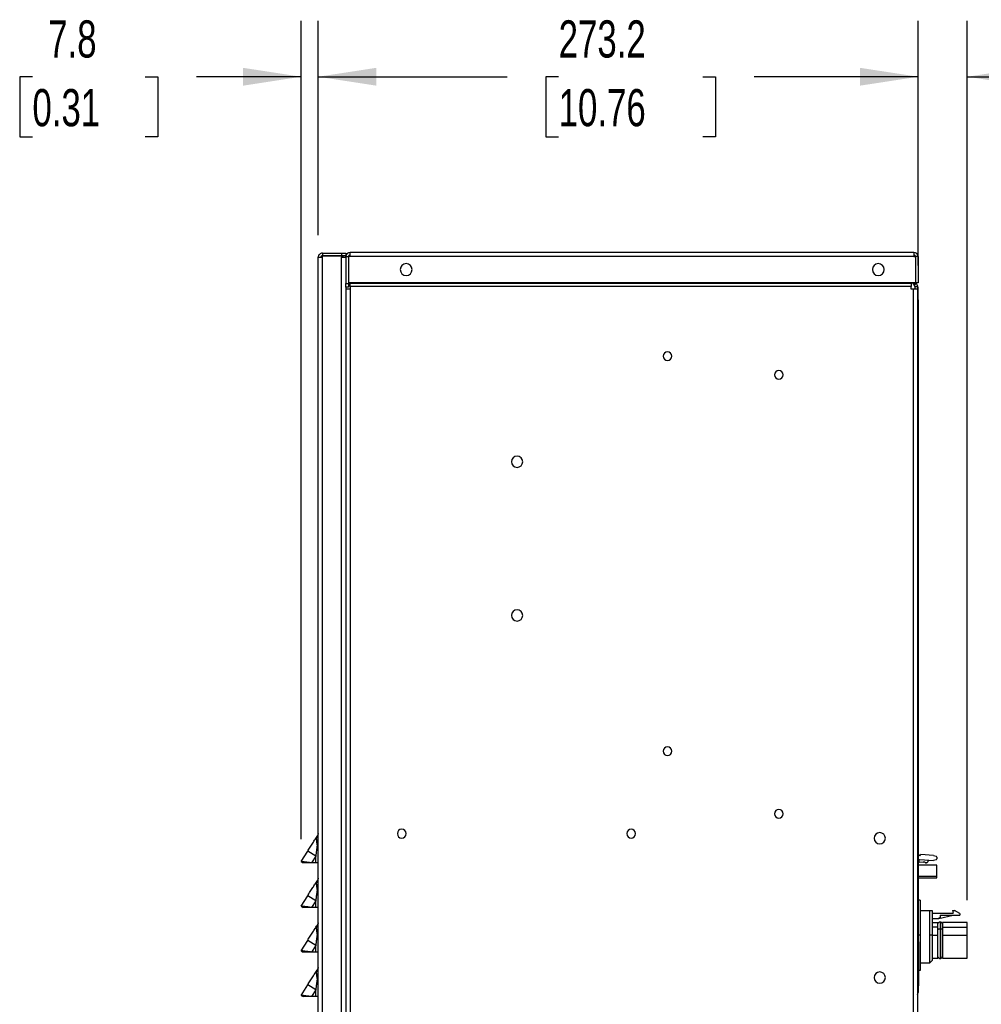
# Model space of a CAD drawing. Header units: millimetres. Extents: x 0 to 2235, y 0 to 1727.
# Tile 14 of 30: x 643 to 1081, y 467 to 916. Entities that reach past the tile are written whole.
import ezdxf

# ---------------------------------------------------------------- set-up
doc = ezdxf.new("R2010")
doc.units = ezdxf.units.MM
doc.header["$LTSCALE"] = 8
doc.layers.add('DIMENSIONS', color=140, linetype='Continuous', lineweight=25)
doc.styles.add('SLDTEXTSTYLE0', font='TXT', dxfattribs={"width": 0.7})
doc.dimstyles.new('SLDDIMSTYLE0', dxfattribs={"dimtxt": 17.264063, "dimasz": 26.416, "dimexe": 0, "dimexo": 0.0625, "dimgap": 4.316016, "dimtad": 0, "dimtih": 1, "dimtoh": 1, "dimdec": 1, "dimrnd": 1e-09, "dimzin": 12, "dimdsep": 46, "dimtxsty": 'SLDTEXTSTYLE0', "dimsah": 1, "dimcen": 0.09, "dimadec": 0, "dimazin": 3, "dimtfac": 1, "dimtdec": 1, "dimtmove": 0, "dimatfit": 0, "dimfxl": 0, "dimfrac": 2, "dimtolj": 1, "dimtzin": 12, "dimarcsym": 0})
doc.dimstyles.new('SLDDIMSTYLE1', dxfattribs={"dimtxt": 17.264063, "dimasz": 26.416, "dimexe": 0, "dimexo": 0.0625, "dimgap": 4.316016, "dimtad": 0, "dimtih": 1, "dimtoh": 1, "dimdec": 1, "dimrnd": 1e-09, "dimzin": 12, "dimdsep": 46, "dimtxsty": 'SLDTEXTSTYLE0', "dimsah": 1, "dimcen": 0.09, "dimadec": 0, "dimazin": 3, "dimtfac": 1, "dimtdec": 1, "dimtofl": 0, "dimtmove": 0, "dimatfit": 3, "dimfxl": 0, "dimfrac": 2, "dimtolj": 1, "dimtzin": 12, "dimarcsym": 0})

# ---------------------------------------------------------------- blocks, each defined once
blk = doc.blocks.new('_D_16')
at = {"layer": 'DIMENSIONS'}
for p, q in [((778.8, 817.97), (778.8, 915.49)), ((1052, 804.13), (1052, 915.49)), ((778.8, 890.09), (864.9, 890.09)), ((888.29, 890.09), (882.5, 890.09)), ((882.5, 890.09), (882.5, 862.65)), ((953.96, 890.09), (959.75, 890.09)), ((959.75, 890.09), (959.75, 862.65)), ((1052, 890.09), (977.35, 890.09)), ((882.5, 862.65), (888.29, 862.65)), ((959.75, 862.65), (953.96, 862.65))]:
    blk.add_line(p, q, dxfattribs=at)
for points in [[(778.8, 890.09), (805.22, 886.03), (805.22, 894.15)], [(1052, 890.09), (1025.58, 894.15), (1025.58, 886.03)]]:
    blk.add_solid(points, dxfattribs=at)
at = {"layer": 'DIMENSIONS', "char_height": 16.933, "attachment_point": 1, "style": 'SLDTEXTSTYLE0'}
for s, insert in [('273.2', (888.29, 915.78)), ('10.76', (888.29, 884.48))]:
    blk.add_mtext(s, dxfattribs=dict(at, insert=insert))
blk = doc.blocks.new('_D_17')
at = {"layer": 'DIMENSIONS'}
for p, q in [((771.04, 542.69), (771.04, 915.49)), ((778.8, 817.97), (778.8, 915.49)), ((648.66, 890.09), (642.86, 890.09)), ((642.86, 890.09), (642.86, 862.65)), ((699.96, 890.09), (705.76, 890.09)), ((705.76, 890.09), (705.76, 862.65)), ((771.04, 890.09), (723.36, 890.09)), ((778.8, 890.09), (829.6, 890.09)), ((642.86, 862.65), (648.66, 862.65)), ((705.76, 862.65), (699.96, 862.65))]:
    blk.add_line(p, q, dxfattribs=at)
for points in [[(771.04, 890.09), (744.62, 894.15), (744.62, 886.03)], [(778.8, 890.09), (805.22, 886.03), (805.22, 894.15)]]:
    blk.add_solid(points, dxfattribs=at)
at = {"layer": 'DIMENSIONS', "char_height": 16.933, "attachment_point": 1, "style": 'SLDTEXTSTYLE0'}
for s, insert in [('7.8', (655.84, 915.78)), ('0.31', (648.66, 884.48))]:
    blk.add_mtext(s, dxfattribs=dict(at, insert=insert))
blk = doc.blocks.new('_D_18')
at = {"layer": 'DIMENSIONS'}
for p, q in [((1052, 804.13), (1052, 915.49)), ((1074.39, 514.87), (1074.39, 915.49)), ((1052, 890.09), (1001.2, 890.09)), ((1074.39, 890.09), (1114.91, 890.09)), ((1138.3, 890.09), (1132.5, 890.09)), ((1132.5, 890.09), (1132.5, 862.65)), ((1189.6, 890.09), (1195.4, 890.09)), ((1195.4, 890.09), (1195.4, 862.65)), ((1132.5, 862.65), (1138.3, 862.65)), ((1195.4, 862.65), (1189.6, 862.65))]:
    blk.add_line(p, q, dxfattribs=at)
for points in [[(1052, 890.09), (1025.58, 894.15), (1025.58, 886.03)], [(1074.39, 890.09), (1100.8, 886.03), (1100.8, 894.15)]]:
    blk.add_solid(points, dxfattribs=at)
at = {"layer": 'DIMENSIONS', "char_height": 16.933, "attachment_point": 1, "style": 'SLDTEXTSTYLE0'}
for s, insert in [('22.4', (1138.3, 915.78)), ('0.88', (1138.3, 884.48))]:
    blk.add_mtext(s, dxfattribs=dict(at, insert=insert))

msp = doc.modelspace()

# ---------------------------------------------------------------- linework, layer by layer
for p, q in [((778.8, 303.67), (778.8, 807.81)), ((780.73, 809.74), (780.73, 808.6)), ((780.73, 809.74), (789.47, 809.74)), ((780.73, 808.6), (789.47, 808.6)), ((780.73, 807.89), (780.73, 808.5)), ((780.73, 808.5), (789.47, 808.5)), ((780.73, 303.59), (780.73, 807.89)), ((789.47, 809.74), (789.47, 808.6)), ((789.47, 809.74), (791.41, 809.74)), ((789.47, 808.6), (791.41, 808.6)), ((789.47, 808.5), (789.47, 807.89)), ((789.47, 303.59), (789.47, 807.89)), ((789.47, 807.89), (791.4, 807.89)), ((791.4, 808.15), (792.54, 808.15)), ((791.4, 808.15), (791.4, 795.83)), ((791.41, 809.74), (791.41, 808.6)), ((792.54, 808.15), (792.54, 795.83)), ((792.64, 808.15), (792.64, 796.25)), ((793.34, 808.15), (792.64, 808.15)), ((793.34, 808.15), (793.34, 810.09)), ((1050.06, 810.09), (793.34, 810.09)), ((1050.06, 808.15), (793.34, 808.15)), ((1050.06, 810.09), (1050.06, 808.15)), ((1050.06, 808.15), (1050.75, 808.15)), ((1050.75, 808.15), (1050.75, 796.25)), ((1052, 808.15), (1050.85, 808.15)), ((1050.85, 808.15), (1050.85, 796.25)), ((1052, 808.15), (1052, 796.25)), ((1050.85, 807.47), (1050.75, 807.47)), ((791.4, 795.83), (792.54, 795.83)), ((791.4, 794.25), (791.4, 795.83)), ((792.54, 794.25), (791.4, 794.25)), ((791.41, 794.25), (791.41, 793.32)), ((792.54, 795.83), (792.54, 794.25)), ((1050.75, 796.25), (792.64, 796.25)), ((793.34, 796.24), (793.34, 796.25)), ((793.34, 796.24), (793.34, 795.9)), ((1048.76, 796.24), (793.34, 796.24)), ((1048.76, 795.9), (793.34, 795.9)), ((793.34, 794.53), (793.34, 795.9)), ((1048.76, 794.53), (793.34, 794.53)), ((793.34, 794.53), (793.34, 793.32)), ((1048.76, 796.25), (1048.76, 796.24)), ((1048.76, 795.9), (1048.76, 796.24)), ((1048.76, 795.9), (1048.76, 794.53)), ((1048.76, 793.32), (1048.76, 794.53)), ((1049.97, 795.43), (1050.78, 796.24)), ((1049.97, 795.43), (1050.32, 795.09)), ((1050.28, 794.88), (1050.55, 794.61)), ((1050.32, 795.09), (1051.12, 795.9)), ((1050.55, 794.53), (1051.69, 794.53)), ((1050.55, 794.53), (1050.55, 793.32)), ((1050.78, 796.24), (1050.75, 796.27)), ((1050.78, 796.24), (1051.12, 795.9)), ((1052, 796.25), (1050.85, 796.25)), ((1051.69, 794.53), (1051.69, 793.32)), ((791.41, 793.32), (791.41, 303.59)), ((793.34, 793.32), (791.41, 793.32)), ((793.34, 793.32), (793.34, 298.02)), ((1049.76, 793.32), (1048.76, 793.32)), ((1049.76, 793.32), (1049.76, 298.02)), ((1051.69, 793.32), (1049.76, 793.32)), ((1051.69, 793.32), (1051.69, 298.02)), ((1052, 788.47), (1052, 793.97)), ((1051.69, 788.47), (1052, 788.47)), ((1052, 788.47), (1052, 472.88)), ((778.3, 539.86), (778.8, 539.86)), ((771.04, 532.53), (774, 537.27)), ((777.66, 534.98), (774, 537.27)), ((777.66, 534.98), (775.75, 531.93)), ((777.66, 531.93), (777.66, 534.98)), ((1052, 535.75), (1052.09, 535.75)), ((1052.09, 534.55), (1052, 534.82)), ((1052.09, 535.75), (1052.69, 535.15)), ((1052.09, 524.15), (1052.09, 534.55)), ((1052.69, 535.15), (1053.29, 535.75)), ((1058.99, 535.25), (1053.29, 535.75)), ((1058.99, 535.25), (1060.2, 534.93)), ((1060.49, 534.54), (1060.49, 533.76)), ((771.04, 532.53), (772.01, 531.93)), ((777.66, 531.93), (775.75, 531.93)), ((778.8, 531.93), (777.66, 531.93)), ((1060.54, 530.85), (1052.09, 530.85)), ((1052.18, 532.94), (1052.69, 533.45)), ((1052.65, 532.45), (1054.29, 532.25)), ((1052.69, 533.45), (1058.99, 533.05)), ((1054.99, 532.25), (1054.29, 532.25)), ((1055.34, 531.99), (1054.99, 532.25)), ((1055.81, 531.95), (1055.46, 531.95)), ((1056.49, 532.55), (1055.95, 532.01)), ((1056.52, 532.79), (1056.27, 533.22)), ((1060.2, 533.37), (1058.99, 533.05)), ((1060.54, 525.85), (1060.54, 530.85)), ((1052.09, 525.85), (1060.54, 525.85)), ((1052.09, 525.05), (1060.54, 525.05)), ((1060.54, 525.05), (1060.54, 525.85)), ((1052.09, 524.15), (1052, 524.15)), ((771.04, 512.21), (774, 516.95)), ((777.66, 514.66), (774, 516.95)), ((778.3, 519.54), (778.8, 519.54)), ((771.04, 512.21), (772.01, 511.61)), ((777.66, 514.66), (775.75, 511.61)), ((777.66, 511.61), (775.75, 511.61)), ((777.66, 511.61), (777.66, 514.66)), ((778.8, 511.61), (777.66, 511.61)), ((1052.94, 514.91), (1052, 514.91)), ((1052.94, 514.91), (1052.94, 498.91)), ((1057.29, 510.01), (1052.94, 510.01)), ((1057.29, 498.91), (1057.29, 510.01)), ((1058.49, 498.91), (1058.49, 510.01)), ((1058.49, 509.06), (1067.89, 509.06)), ((1061.49, 506.56), (1067.99, 508.06)), ((1061.99, 507.06), (1061.49, 506.56)), ((1061.99, 508.06), (1070.94, 508.06)), ((1061.99, 508.06), (1061.99, 507.06)), ((1067.69, 510.21), (1068.6, 510.21)), ((1067.69, 510.21), (1067.89, 509.06)), ((1070.94, 508.86), (1068.6, 510.21)), ((1070.94, 508.86), (1070.94, 508.06)), ((1058.49, 506.56), (1061.49, 506.56)), ((1058.49, 504.71), (1060.99, 504.71)), ((1060.99, 502.61), (1058.49, 502.61)), ((1060.99, 502.61), (1060.99, 504.71)), ((1060.99, 498.91), (1060.99, 502.61)), ((1063.09, 503.51), (1062.97, 503.51)), ((1074.39, 504.71), (1063.09, 504.71)), ((1063.09, 504.71), (1063.09, 502.61)), ((1063.09, 502.61), (1074.39, 502.61)), ((1063.09, 502.61), (1063.09, 498.91)), ((1074.39, 502.61), (1074.39, 504.71)), ((1074.39, 498.91), (1074.39, 502.61)), ((778.3, 499.22), (778.8, 499.22)), ((1052.94, 498.91), (1052, 498.91)), ((1052.94, 498.91), (1052.94, 482.91)), ((1058.49, 498.91), (1057.29, 498.91)), ((1057.29, 486.41), (1057.29, 498.91)), ((1058.49, 487.61), (1058.49, 498.91)), ((1058.49, 498.91), (1060.99, 498.91)), ((1060.99, 488.51), (1060.99, 498.91)), ((1063.09, 502.1), (1063.01, 502.1)), ((1063.01, 498.91), (1063.09, 498.91)), ((1063.09, 498.91), (1063.09, 488.51)), ((1063.09, 498.91), (1074.39, 498.91)), ((1074.39, 488.51), (1074.39, 498.91)), ((771.04, 491.89), (774, 496.63)), ((777.66, 494.34), (774, 496.63)), ((777.66, 494.34), (775.75, 491.29)), ((777.66, 491.29), (777.66, 494.34)), ((1052, 495.94), (1052.1, 495.94)), ((1052, 493.94), (1052.1, 493.94)), ((1052.1, 495.94), (1052.1, 493.94)), ((1052.1, 493.94), (1052.1, 477.94)), ((771.04, 491.89), (772.01, 491.29)), ((777.66, 491.29), (775.75, 491.29)), ((778.8, 491.29), (777.66, 491.29)), ((1052.94, 486.41), (1057.29, 486.41)), ((1057.29, 486.41), (1058.49, 487.61)), ((1058.49, 488.51), (1060.99, 488.51)), ((1063.09, 488.51), (1074.39, 488.51)), ((1052.94, 482.91), (1052.1, 482.91)), ((771.04, 471.57), (774, 476.31)), ((777.66, 474.02), (774, 476.31)), ((778.3, 478.9), (778.8, 478.9)), ((1052, 477.94), (1052.1, 477.94)), ((1052, 475.94), (1052.1, 475.94)), ((1052.1, 477.94), (1052.1, 475.94)), ((771.04, 471.57), (772.01, 470.97)), ((777.66, 474.02), (775.75, 470.97)), ((777.66, 470.97), (777.66, 474.02)), ((1051.69, 472.88), (1052, 472.88)), ((777.66, 470.97), (775.75, 470.97)), ((778.8, 470.97), (777.66, 470.97))]:
    msp.add_line(p, q)
at = {"flags": 128}
for points in [[(791.4, 807.97), (791.34, 808.32), (791.24, 808.6)], [(1050.86, 796.17), (1050.86, 796.17), (1050.85, 796.25)]]:
    msp.add_lwpolyline(points, dxfattribs=at)
for centre, radius, start, end in [((789.47, 807.81), 0.79, 6.023, 90), ((793.34, 808.15), 1.94, 90, 180), ((793.34, 808.15), 0.794, 90, 180), ((1050.06, 808.15), 1.94, 0, 90), ((1050.06, 808.15), 0.794, 0, 90), ((818.85, 802.25), 2.71, 0, 180), ((1033.85, 802.25), 2.71, 0, 180), ((818.85, 802.25), 2.71, 180, 0), ((1033.85, 802.25), 2.71, 180, 0), ((1051.34, 796.8), 1.94, 196.6375, 225), ((1051.65, 796.25), 1.94, 199.2713, 225), ((1049.76, 794.53), 0.794, 0, 45), ((1049.76, 794.53), 1.94, 0, 45), ((1050.06, 793.97), 1.94, 0, 38.0505), ((937.86, 762.76), 1.98, 0, 180), ((937.86, 762.76), 1.98, 180, 0), ((988.52, 754.32), 1.98, 0, 180), ((988.52, 754.32), 1.98, 180, 0), ((869.33, 714.69), 2.58, 0, 180), ((869.33, 714.69), 2.58, 180, 0), ((869.33, 644.69), 2.58, 0, 180), ((869.33, 644.69), 2.58, 180, 0), ((937.86, 582.76), 1.98, 0, 180), ((937.86, 582.76), 1.98, 180, 0), ((988.52, 554.32), 1.98, 0, 180), ((988.52, 554.32), 1.98, 180, 0), ((816.81, 545.23), 1.98, 0, 180), ((816.81, 545.23), 1.98, 180, 0), ((921.32, 545.23), 1.98, 0, 180), ((921.32, 545.23), 1.98, 180, 0), ((1034.49, 543.13), 2.58, 0, 180), ((1034.49, 543.13), 2.58, 180, 0), ((1060.09, 534.54), 0.4, 0, 75), ((1052.39, 532.72), 0.3, 135, 180), ((1052.59, 531.95), 0.5, 83.1714, 180), ((1055.46, 532.15), 0.2, 233.1301, 270), ((1055.81, 532.15), 0.2, 270, 315), ((1056.35, 532.69), 0.2, 315, 0), ((1056.35, 532.69), 0.2, 0, 30), ((1060.09, 533.76), 0.4, 285, 0), ((1034.49, 479.63), 2.58, 0, 180), ((1034.49, 479.63), 2.58, 180, 0), ((1050.06, 472.88), 1.94, 327.5116, 0)]:
    msp.add_arc(centre, radius, start, end)
for points, knots in [([(780.73, 809.74), (780.48, 809.74), (780.23, 809.69), (779.76, 809.5), (779.55, 809.35), (779.19, 809), (779.05, 808.78), (778.85, 808.31), (778.8, 808.06), (778.8, 807.81)], [0, 0, 0, 0, 0.25, 0.25, 0.5, 0.5, 0.75, 0.75, 1, 1, 1, 1]), ([(778.8, 807.81), (778.8, 807.81), (778.85, 807.82), (779.05, 807.83), (779.19, 807.84), (779.55, 807.86), (779.76, 807.86), (780.23, 807.88), (780.48, 807.88), (780.73, 807.89)], [0, 0, 0, 0, 0.25, 0.25, 0.5, 0.5, 0.75, 0.75, 1, 1, 1, 1]), ([(780.73, 808.6), (780.53, 808.6), (780.32, 808.51), (780.03, 808.22), (779.94, 808.01), (779.94, 807.81)], [0, 0, 0, 0, 0.5, 0.5, 1, 1, 1, 1]), ([(774, 537.27), (774.38, 537.88), (774.78, 538.52), (775.56, 539.76), (775.94, 540.38), (776.68, 541.55), (777.02, 542.11), (777.66, 543.12), (777.94, 543.58), (778.19, 543.97)], [0, 0, 0, 0, 0.25, 0.25, 0.5, 0.5, 0.75, 0.75, 1, 1, 1, 1]), ([(778.19, 543.97), (778.17, 543.95), (778.14, 543.89), (778.1, 543.81), (778.06, 543.71), (778.02, 543.6), (777.97, 543.43), (777.94, 543.18), (777.93, 542.91), (777.94, 542.7), (777.94, 542.59), (777.95, 542.54), (777.95, 542.5), (777.95, 542.48), (777.95, 542.46), (777.95, 542.43), (777.96, 542.37), (777.97, 542.26), (777.98, 542.08), (778.01, 541.87), (778.03, 541.66), (778.06, 541.46), (778.08, 541.31), (778.08, 541.24)], [0, 0, 0, 0, 0.03716, 0.078939, 0.125454, 0.183041, 0.250493, 0.365984, 0.500084, 0.562042, 0.593111, 0.608681, 0.617304, 0.624288, 0.631148, 0.639931, 0.655602, 0.687011, 0.7498, 0.824618, 0.874702, 0.940557, 1, 1, 1, 1]), ([(778.63, 544.68), (778.61, 544.65), (778.58, 544.61), (778.52, 544.51), (778.44, 544.37), (778.32, 544.18), (778.23, 544.04), (778.19, 543.97)], [0, 0, 0, 0, 0.125072, 0.250152, 0.500317, 0.737209, 1, 1, 1, 1]), ([(778.75, 544.93), (778.71, 544.84), (778.67, 544.71), (778.57, 544.55), (778.54, 544.5), (778.51, 544.47), (778.45, 544.39), (778.39, 544.32), (778.35, 544.28)], [0, 0, 0, 0, 0.468535, 0.709651, 0.717258, 0.721145, 0.852442, 1, 1, 1, 1]), ([(778.67, 544.75), (778.66, 544.74), (778.66, 544.72), (778.65, 544.7), (778.63, 544.69), (778.63, 544.68), (778.63, 544.68)], [0, 0, 0, 0, 0.239708, 0.665579, 0.852467, 1, 1, 1, 1]), ([(778.8, 545.28), (778.8, 545.21), (778.79, 545.09), (778.76, 544.97), (778.75, 544.93), (778.75, 544.93)], [0, 0, 0, 0, 0.604152, 0.998863, 1, 1, 1, 1]), ([(778.3, 539.86), (778.28, 539.69), (778.23, 539.34), (778.16, 538.78), (778.08, 538.17), (777.98, 537.4), (777.84, 536.33), (777.72, 535.48), (777.66, 534.98)], [0, 0, 0, 0, 0.103962, 0.218213, 0.342758, 0.477597, 0.692978, 1, 1, 1, 1]), ([(778.08, 541.24), (778.19, 541.25), (778.29, 541.26), (778.47, 541.3), (778.55, 541.32), (778.74, 541.4), (778.8, 541.45), (778.8, 541.5)], [0, 0, 0, 0, 0.25, 0.25, 0.5, 0.5, 1, 1, 1, 1]), ([(778.08, 541.24), (778.1, 541.15), (778.12, 540.98), (778.16, 540.71), (778.2, 540.44), (778.25, 540.15), (778.28, 539.96), (778.3, 539.86)], [0, 0, 0, 0, 0.18947, 0.383984, 0.583752, 0.789005, 1, 1, 1, 1]), ([(775.75, 531.93), (775.2, 532), (774.6, 532.07), (773.44, 532.22), (772.88, 532.3), (772.19, 532.38), (771.98, 532.41), (771.63, 532.46), (771.48, 532.47), (771.14, 532.52), (771.04, 532.53), (771.04, 532.53)], [0, 0, 0, 0, 0.25, 0.25, 0.5, 0.5, 0.625, 0.625, 0.75, 0.75, 1, 1, 1, 1]), ([(775.75, 531.93), (775.31, 531.93), (774.83, 531.93), (773.91, 531.93), (773.47, 531.93), (772.74, 531.93), (772.45, 531.93), (772.09, 531.93), (772.01, 531.93), (772.01, 531.93)], [0, 0, 0, 0, 0.25, 0.25, 0.5, 0.5, 0.75, 0.75, 1, 1, 1, 1]), ([(778.8, 524.96), (778.8, 524.89), (778.79, 524.77), (778.76, 524.65), (778.75, 524.61), (778.75, 524.61)], [0, 0, 0, 0, 0.604152, 0.998863, 1, 1, 1, 1]), ([(774, 516.95), (774.38, 517.56), (774.78, 518.2), (775.56, 519.44), (775.94, 520.06), (776.68, 521.23), (777.02, 521.79), (777.66, 522.8), (777.94, 523.26), (778.19, 523.65)], [0, 0, 0, 0, 0.25, 0.25, 0.5, 0.5, 0.75, 0.75, 1, 1, 1, 1]), ([(778.19, 523.65), (778.17, 523.63), (778.14, 523.57), (778.1, 523.49), (778.06, 523.39), (778.02, 523.28), (777.97, 523.11), (777.94, 522.86), (777.93, 522.59), (777.94, 522.38), (777.94, 522.27), (777.95, 522.22), (777.95, 522.18), (777.95, 522.16), (777.95, 522.14), (777.95, 522.11), (777.96, 522.05), (777.97, 521.94), (777.98, 521.76), (778.01, 521.55), (778.03, 521.34), (778.06, 521.14), (778.08, 520.99), (778.08, 520.92)], [0, 0, 0, 0, 0.03716, 0.078939, 0.125454, 0.183041, 0.250493, 0.365984, 0.500084, 0.562042, 0.593111, 0.608681, 0.617304, 0.624288, 0.631148, 0.639931, 0.655602, 0.687011, 0.7498, 0.824618, 0.874702, 0.940557, 1, 1, 1, 1]), ([(778.08, 520.92), (778.19, 520.93), (778.29, 520.94), (778.47, 520.98), (778.55, 521), (778.74, 521.08), (778.8, 521.13), (778.8, 521.18)], [0, 0, 0, 0, 0.25, 0.25, 0.5, 0.5, 1, 1, 1, 1]), ([(778.08, 520.92), (778.1, 520.83), (778.12, 520.66), (778.16, 520.39), (778.2, 520.12), (778.25, 519.83), (778.28, 519.64), (778.3, 519.54)], [0, 0, 0, 0, 0.18947, 0.383984, 0.583752, 0.789005, 1, 1, 1, 1]), ([(778.63, 524.36), (778.61, 524.33), (778.58, 524.29), (778.52, 524.19), (778.44, 524.05), (778.32, 523.86), (778.23, 523.72), (778.19, 523.65)], [0, 0, 0, 0, 0.125072, 0.250152, 0.500317, 0.737209, 1, 1, 1, 1]), ([(778.75, 524.61), (778.71, 524.52), (778.67, 524.39), (778.57, 524.23), (778.54, 524.18), (778.51, 524.15), (778.45, 524.07), (778.39, 524), (778.35, 523.96)], [0, 0, 0, 0, 0.468535, 0.709651, 0.717258, 0.721145, 0.852442, 1, 1, 1, 1]), ([(778.67, 524.43), (778.66, 524.42), (778.66, 524.4), (778.65, 524.38), (778.63, 524.37), (778.63, 524.36), (778.63, 524.36)], [0, 0, 0, 0, 0.239708, 0.665579, 0.852467, 1, 1, 1, 1]), ([(778.3, 519.54), (778.28, 519.37), (778.23, 519.02), (778.16, 518.46), (778.08, 517.85), (777.98, 517.08), (777.84, 516.01), (777.72, 515.16), (777.66, 514.66)], [0, 0, 0, 0, 0.103962, 0.218213, 0.342758, 0.477597, 0.692978, 1, 1, 1, 1]), ([(775.75, 511.61), (775.2, 511.68), (774.6, 511.75), (773.44, 511.9), (772.88, 511.98), (772.19, 512.06), (771.98, 512.09), (771.63, 512.14), (771.48, 512.15), (771.14, 512.2), (771.04, 512.21), (771.04, 512.21)], [0, 0, 0, 0, 0.25, 0.25, 0.5, 0.5, 0.625, 0.625, 0.75, 0.75, 1, 1, 1, 1]), ([(775.75, 511.61), (775.31, 511.61), (774.83, 511.61), (773.91, 511.61), (773.47, 511.61), (772.74, 511.61), (772.45, 511.61), (772.09, 511.61), (772.01, 511.61), (772.01, 511.61)], [0, 0, 0, 0, 0.25, 0.25, 0.5, 0.5, 0.75, 0.75, 1, 1, 1, 1]), ([(1058.49, 510.01), (1058.46, 510.01), (1058.42, 510.01), (1058.33, 510.01), (1058.24, 510.01), (1058.14, 510.01), (1058.02, 510.01), (1057.9, 510.01), (1057.76, 510.01), (1057.61, 510.01), (1057.46, 510.01), (1057.34, 510.01), (1057.29, 510.01)], [0, 0, 0, 0, 0.095349, 0.191191, 0.287748, 0.38523, 0.483838, 0.583762, 0.685179, 0.788256, 0.893148, 1, 1, 1, 1]), ([(774, 496.63), (774.38, 497.24), (774.78, 497.88), (775.56, 499.12), (775.94, 499.74), (776.68, 500.91), (777.02, 501.47), (777.66, 502.48), (777.94, 502.94), (778.19, 503.33)], [0, 0, 0, 0, 0.25, 0.25, 0.5, 0.5, 0.75, 0.75, 1, 1, 1, 1]), ([(778.19, 503.33), (778.17, 503.31), (778.14, 503.25), (778.1, 503.17), (778.06, 503.07), (778.02, 502.96), (777.97, 502.79), (777.94, 502.54), (777.93, 502.27), (777.94, 502.06), (777.94, 501.95), (777.95, 501.9), (777.95, 501.86), (777.95, 501.84), (777.95, 501.82), (777.95, 501.79), (777.96, 501.73), (777.97, 501.62), (777.98, 501.44), (778.01, 501.23), (778.03, 501.02), (778.06, 500.82), (778.08, 500.67), (778.08, 500.6)], [0, 0, 0, 0, 0.03716, 0.078939, 0.125454, 0.183041, 0.250493, 0.365984, 0.500084, 0.562042, 0.593111, 0.608681, 0.617304, 0.624288, 0.631148, 0.639931, 0.655602, 0.687011, 0.7498, 0.824618, 0.874702, 0.940557, 1, 1, 1, 1]), ([(778.63, 504.04), (778.61, 504.01), (778.58, 503.97), (778.52, 503.87), (778.44, 503.73), (778.32, 503.54), (778.23, 503.4), (778.19, 503.33)], [0, 0, 0, 0, 0.125072, 0.250152, 0.500317, 0.737209, 1, 1, 1, 1]), ([(778.75, 504.29), (778.71, 504.2), (778.67, 504.07), (778.57, 503.91), (778.54, 503.86), (778.51, 503.83), (778.45, 503.75), (778.39, 503.68), (778.35, 503.64)], [0, 0, 0, 0, 0.468535, 0.709651, 0.717258, 0.721145, 0.852442, 1, 1, 1, 1]), ([(778.67, 504.11), (778.66, 504.1), (778.66, 504.08), (778.65, 504.06), (778.63, 504.05), (778.63, 504.04), (778.63, 504.04)], [0, 0, 0, 0, 0.239708, 0.665579, 0.852467, 1, 1, 1, 1]), ([(778.8, 504.64), (778.8, 504.57), (778.79, 504.45), (778.76, 504.33), (778.75, 504.29), (778.75, 504.29)], [0, 0, 0, 0, 0.6041517, 0.9988633, 1, 1, 1, 1]), ([(1061.99, 504.97), (1061.88, 504.96), (1061.65, 504.94), (1061.35, 504.79), (1061.1, 504.56), (1061.02, 504.36), (1060.99, 504.26)], [0, 0, 0, 0, 0.2475024, 0.5086901, 0.7643349, 1, 1, 1, 1]), ([(1061.99, 504.97), (1061.99, 504.97), (1061.99, 504.96), (1061.99, 504.9), (1061.99, 504.84), (1061.99, 504.64), (1061.99, 504.43), (1061.99, 503.88), (1061.99, 503.54), (1061.99, 502.77), (1061.99, 502.34), (1061.99, 501.89)], [0, 0, 0, 0, 0.125, 0.125, 0.25, 0.25, 0.5, 0.5, 0.75, 0.75, 1, 1, 1, 1]), ([(1061.99, 504.97), (1062.11, 504.97), (1062.24, 504.95), (1062.49, 504.86), (1062.61, 504.79), (1062.81, 504.62), (1062.89, 504.51), (1062.99, 504.29), (1063.01, 504.18), (1063.01, 504.07)], [0, 0, 0, 0, 0.25, 0.25, 0.5, 0.5, 0.75, 0.75, 1, 1, 1, 1]), ([(1062.96, 504.36), (1062.91, 504.44), (1062.82, 504.63), (1062.58, 504.82), (1062.29, 504.93), (1062.09, 504.92), (1061.99, 504.92)], [0, 0, 0, 0, 0.237711, 0.491309, 0.749788, 1, 1, 1, 1]), ([(1063.01, 504.07), (1063.01, 504.08), (1063.01, 504.02), (1063.01, 503.79), (1063.01, 503.63), (1063.01, 503.18), (1063.01, 502.91), (1063.01, 502.3), (1063.01, 501.96), (1063.01, 501.6)], [0, 0, 0, 0, 0.25, 0.25, 0.5, 0.5, 0.75, 0.75, 1, 1, 1, 1]), ([(778.3, 499.22), (778.28, 499.05), (778.23, 498.7), (778.16, 498.14), (778.08, 497.53), (777.98, 496.76), (777.84, 495.69), (777.72, 494.84), (777.66, 494.34)], [0, 0, 0, 0, 0.103962, 0.218213, 0.342758, 0.477597, 0.692978, 1, 1, 1, 1]), ([(778.08, 500.6), (778.19, 500.61), (778.29, 500.62), (778.47, 500.66), (778.55, 500.68), (778.74, 500.76), (778.8, 500.81), (778.8, 500.86)], [0, 0, 0, 0, 0.25, 0.25, 0.5, 0.5, 1, 1, 1, 1]), ([(778.08, 500.6), (778.1, 500.51), (778.12, 500.34), (778.16, 500.07), (778.2, 499.8), (778.25, 499.51), (778.28, 499.32), (778.3, 499.22)], [0, 0, 0, 0, 0.18947, 0.383984, 0.583752, 0.789005, 1, 1, 1, 1]), ([(1060.99, 501.67), (1061.01, 501.7), (1061.06, 501.73), (1061.18, 501.78), (1061.26, 501.81), (1061.45, 501.85), (1061.56, 501.87), (1061.78, 501.89), (1061.89, 501.89), (1061.99, 501.89)], [0, 0, 0, 0, 0.25, 0.25, 0.5, 0.5, 0.75, 0.75, 1, 1, 1, 1]), ([(1061.99, 501.89), (1062.11, 501.89), (1062.24, 501.89), (1062.49, 501.86), (1062.61, 501.83), (1062.81, 501.78), (1062.89, 501.74), (1062.99, 501.67), (1063.01, 501.64), (1063.01, 501.6)], [0, 0, 0, 0, 0.25, 0.25, 0.5, 0.5, 0.75, 0.75, 1, 1, 1, 1]), ([(1061.99, 501.89), (1061.99, 500.83), (1061.99, 498.69), (1061.99, 495.41), (1061.99, 492.49), (1061.99, 490.17), (1061.99, 488.79), (1061.99, 488.21), (1061.99, 488.38), (1061.99, 488.38)], [0, 0, 0, 0, 0.165393, 0.33273, 0.500142, 0.666204, 0.829269, 0.993949, 1, 1, 1, 1]), ([(1063.01, 501.6), (1063.01, 500.89), (1063.01, 500.15), (1063.01, 498.67), (1063.01, 497.92), (1063.01, 496.45), (1063.01, 495.73), (1063.01, 494.36), (1063.01, 493.71), (1063.01, 491.92), (1063.01, 490.94), (1063.01, 489.95), (1063.01, 489.7), (1063.01, 489.36), (1063.01, 489.27), (1063.01, 489.26)], [0, 0, 0, 0, 0.125, 0.125, 0.25, 0.25, 0.375, 0.375, 0.5, 0.5, 0.75, 0.75, 0.875, 0.875, 1, 1, 1, 1]), ([(775.75, 491.29), (775.2, 491.36), (774.6, 491.43), (773.44, 491.58), (772.88, 491.66), (772.19, 491.74), (771.98, 491.77), (771.63, 491.82), (771.48, 491.83), (771.14, 491.88), (771.04, 491.89), (771.04, 491.89)], [0, 0, 0, 0, 0.25, 0.25, 0.5, 0.5, 0.625, 0.625, 0.75, 0.75, 1, 1, 1, 1]), ([(775.75, 491.29), (775.31, 491.29), (774.83, 491.29), (773.91, 491.29), (773.47, 491.29), (772.74, 491.29), (772.45, 491.29), (772.09, 491.29), (772.01, 491.29), (772.01, 491.29)], [0, 0, 0, 0, 0.25, 0.25, 0.5, 0.5, 0.75, 0.75, 1, 1, 1, 1]), ([(1060.99, 489.07), (1061.02, 488.97), (1061.1, 488.77), (1061.35, 488.54), (1061.65, 488.39), (1061.88, 488.37), (1061.99, 488.36)], [0, 0, 0, 0, 0.235344, 0.490625, 0.751852, 1, 1, 1, 1]), ([(1061.99, 488.36), (1062.12, 488.38), (1062.38, 488.4), (1062.67, 488.57), (1062.85, 488.76), (1062.94, 488.92), (1063, 489.09), (1063.01, 489.21), (1063.01, 489.26)], [0, 0, 0, 0, 0.254678, 0.520664, 0.650413, 0.774243, 0.890908, 1, 1, 1, 1]), ([(774, 476.31), (774.38, 476.92), (774.78, 477.56), (775.56, 478.8), (775.94, 479.42), (776.68, 480.59), (777.02, 481.15), (777.66, 482.16), (777.94, 482.62), (778.19, 483.01)], [0, 0, 0, 0, 0.25, 0.25, 0.5, 0.5, 0.75, 0.75, 1, 1, 1, 1]), ([(778.19, 483.01), (778.17, 482.99), (778.14, 482.93), (778.1, 482.85), (778.06, 482.75), (778.02, 482.64), (777.97, 482.47), (777.94, 482.22), (777.93, 481.95), (777.94, 481.74), (777.94, 481.63), (777.95, 481.58), (777.95, 481.54), (777.95, 481.52), (777.95, 481.5), (777.95, 481.47), (777.96, 481.41), (777.97, 481.3), (777.98, 481.12), (778.01, 480.91), (778.03, 480.7), (778.06, 480.5), (778.08, 480.35), (778.08, 480.28)], [0, 0, 0, 0, 0.03716, 0.078939, 0.125454, 0.183041, 0.250493, 0.365984, 0.500084, 0.562042, 0.593111, 0.608681, 0.617304, 0.624288, 0.631148, 0.639931, 0.655602, 0.687011, 0.7498, 0.824618, 0.874702, 0.940557, 1, 1, 1, 1]), ([(778.08, 480.28), (778.19, 480.29), (778.29, 480.3), (778.47, 480.34), (778.55, 480.36), (778.74, 480.44), (778.8, 480.49), (778.8, 480.54)], [0, 0, 0, 0, 0.25, 0.25, 0.5, 0.5, 1, 1, 1, 1]), ([(778.08, 480.28), (778.1, 480.19), (778.12, 480.02), (778.16, 479.75), (778.2, 479.48), (778.25, 479.19), (778.28, 479), (778.3, 478.9)], [0, 0, 0, 0, 0.18947, 0.383984, 0.583752, 0.789005, 1, 1, 1, 1]), ([(778.63, 483.72), (778.61, 483.69), (778.58, 483.65), (778.52, 483.55), (778.44, 483.41), (778.32, 483.22), (778.23, 483.08), (778.19, 483.01)], [0, 0, 0, 0, 0.125072, 0.250152, 0.500317, 0.737209, 1, 1, 1, 1]), ([(778.75, 483.97), (778.71, 483.88), (778.67, 483.75), (778.57, 483.59), (778.54, 483.54), (778.51, 483.51), (778.45, 483.43), (778.39, 483.36), (778.35, 483.32)], [0, 0, 0, 0, 0.468535, 0.709651, 0.717258, 0.721145, 0.852442, 1, 1, 1, 1]), ([(778.67, 483.79), (778.66, 483.78), (778.66, 483.76), (778.65, 483.74), (778.63, 483.73), (778.63, 483.72), (778.63, 483.72)], [0, 0, 0, 0, 0.2397077, 0.6655788, 0.8524666, 1, 1, 1, 1]), ([(778.8, 484.32), (778.8, 484.25), (778.79, 484.13), (778.76, 484.01), (778.75, 483.97), (778.75, 483.97)], [0, 0, 0, 0, 0.604152, 0.998863, 1, 1, 1, 1]), ([(778.3, 478.9), (778.28, 478.73), (778.23, 478.38), (778.16, 477.82), (778.08, 477.21), (777.98, 476.44), (777.84, 475.37), (777.72, 474.52), (777.66, 474.02)], [0, 0, 0, 0, 0.103962, 0.218213, 0.342758, 0.477597, 0.692978, 1, 1, 1, 1]), ([(775.75, 470.97), (775.2, 471.04), (774.6, 471.11), (773.44, 471.26), (772.88, 471.34), (772.19, 471.42), (771.98, 471.45), (771.63, 471.5), (771.48, 471.51), (771.14, 471.56), (771.04, 471.57), (771.04, 471.57)], [0, 0, 0, 0, 0.25, 0.25, 0.5, 0.5, 0.625, 0.625, 0.75, 0.75, 1, 1, 1, 1]), ([(775.75, 470.97), (775.31, 470.97), (774.83, 470.97), (773.91, 470.97), (773.47, 470.97), (772.74, 470.97), (772.45, 470.97), (772.09, 470.97), (772.01, 470.97), (772.01, 470.97)], [0, 0, 0, 0, 0.25, 0.25, 0.5, 0.5, 0.75, 0.75, 1, 1, 1, 1])]:
    msp.add_open_spline(points, degree=3, knots=knots)

# ---------------------------------------------------------------- dimensions: what is measured, and where the dimension line sits
at = {"layer": 'DIMENSIONS'}
for base, p1, p2, picture, middle in [((778.8, 890.09), (771.04, 532.53), (778.8, 807.81), '_D_17', (674.31, 890.09)), ((1074.39, 890.09), (1052, 793.97), (1074.39, 504.71), '_D_18', (1163.95, 890.09))]:
    dim = msp.add_linear_dim(base=base, p1=p1, p2=p2, dimstyle='SLDDIMSTYLE0', dxfattribs=at)
    dim.commit()
    dim.dimension.update_dxf_attribs({"geometry": picture, "text_midpoint": middle, "dimtype": 160})
dim = msp.add_linear_dim(base=(1052, 890.09), p1=(778.8, 807.81), p2=(1052, 793.97), angle=0, dimstyle='SLDDIMSTYLE1', dxfattribs=at)
dim.commit()
dim.dimension.update_dxf_attribs({"geometry": '_D_16', "text_midpoint": (921.13, 890.09), "dimtype": 160})

doc.saveas('drawing.dxf')
